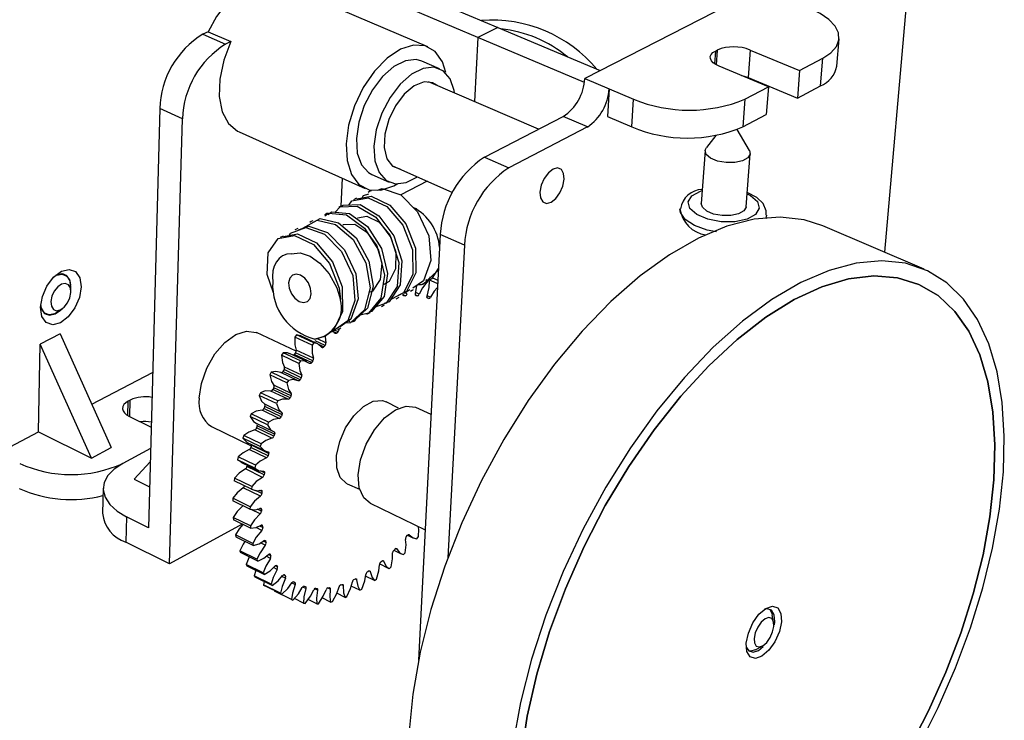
# Model space of a CAD drawing. Extents: x 0 to 158, y 0 to 243.
# Tile 3 of 7: x 113 to 156, y 150 to 180. Entities that reach past the tile are written whole.
import ezdxf

# ---------------------------------------------------------------- set-up
doc = ezdxf.new("R2010")
doc.units = 0
doc.layers.get('0').update_dxf_attribs({"linetype": 'CONTINUOUS'})

msp = doc.modelspace()

# ---------------------------------------------------------------- linework, layer by layer
at = {"color": 7, "linetype": 'CONTINUOUS'}
for p, q in [((150.553, 170.04), (151.673, 182.687)), ((128.393, 182.038), (133.872, 179.731)), ((130.858, 178.897), (124.383, 181.661)), ((133.017, 179.304), (127.536, 181.624)), ((145.199, 181.414), (137.626, 177.532)), ((133.872, 179.731), (133.017, 179.304)), ((133.872, 179.731), (138.288, 177.871)), ((121.381, 179.55), (121.159, 179.443)), ((121.159, 179.443), (122.14, 179.014)), ((121.381, 179.55), (122.362, 179.122)), ((133.017, 179.304), (132.869, 176.539)), ((137.607, 177.361), (133.017, 179.304)), ((148.488, 178.061), (148.587, 179.246)), ((122.362, 179.122), (122.14, 179.014)), ((143.253, 178.717), (143.337, 178.76)), ((144.757, 178.76), (144.667, 177.572)), ((144.757, 178.76), (146.885, 177.885)), ((146.885, 177.885), (147.883, 178.411)), ((147.786, 177.221), (147.883, 178.411)), ((131.358, 177.956), (130.596, 178.282)), ((145.543, 177.177), (143.414, 178.061)), ((146.885, 177.885), (146.789, 176.692)), ((137.626, 177.532), (138.675, 177.088)), ((144.667, 177.572), (146.789, 176.692)), ((135.635, 175.347), (130.892, 177.391)), ((138.675, 177.088), (138.598, 175.891)), ((138.675, 177.088), (139.73, 176.642)), ((144.529, 176.642), (145.543, 177.177)), ((145.543, 177.177), (145.45, 175.981)), ((146.789, 176.692), (147.786, 177.221)), ((139.65, 175.443), (139.73, 176.642)), ((144.529, 176.642), (144.438, 175.443)), ((119.306, 176.234), (118.808, 158.169)), ((120.283, 175.796), (119.306, 176.234)), ((119.717, 156.609), (120.283, 175.796)), ((133.297, 174.139), (136.688, 175.891)), ((137.735, 175.443), (136.688, 175.891)), ((138.598, 175.891), (139.65, 175.443)), ((144.438, 175.443), (145.45, 175.981)), ((137.735, 175.443), (134.346, 173.681)), ((144.721, 174.429), (144.195, 175.328)), ((122.717, 175.227), (128.162, 172.794)), ((143.28, 175.07), (142.87, 174.558)), ((133.297, 174.139), (134.346, 173.681)), ((142.814, 174.424), (142.648, 172.144)), ((144.582, 172.008), (144.756, 174.288)), ((129.299, 173.785), (131.917, 172.626)), ((127.124, 172.028), (127.176, 173.235)), ((128.44, 173.4), (129.196, 173.064)), ((130.835, 173.105), (129.689, 172.514)), ((127.787, 172.368), (127.657, 172.301)), ((152.249, 169.314), (147.882, 171.183)), ((124.621, 170.743), (124.488, 170.675)), ((131.394, 170.815), (130.451, 152.456)), ((132.438, 170.347), (131.394, 170.815)), ((132.438, 170.347), (131.719, 156.877)), ((115.214, 169.072), (115.122, 169.116)), ((130.943, 168.83), (130.951, 168.988)), ((115.468, 168.383), (115.454, 168.626)), ((115.463, 168.482), (115.466, 168.553)), ((130.734, 168.701), (130.862, 168.769)), ((130.859, 168.809), (130.778, 168.846)), ((130.929, 168.793), (130.785, 168.858)), ((131.284, 168.675), (130.869, 168.863)), ((131.059, 168.939), (131.292, 168.833)), ((129.49, 168.042), (129.619, 168.11)), ((129.885, 168.17), (129.828, 168.164)), ((130.41, 168.162), (130.357, 168.168)), ((130.894, 168.046), (130.846, 168.063)), ((114.31, 167.417), (114.403, 167.373)), ((114.901, 167.468), (115.099, 167.609)), ((128.234, 167.377), (128.365, 167.446)), ((115.008, 166.52), (114.146, 166.08)), ((115.008, 166.52), (117.21, 161.621)), ((125.18, 165.777), (123.471, 166.58)), ((125.194, 166.483), (125.118, 166.387)), ((125.94, 166.134), (125.194, 166.483)), ((126.124, 166.087), (125.378, 166.436)), ((126.853, 166.557), (126.767, 166.672)), ((126.989, 166.619), (126.93, 166.561)), ((114.078, 162.296), (114.146, 166.08)), ((116.355, 161.169), (114.146, 166.08)), ((125.864, 166.038), (125.118, 166.387)), ((125.94, 166.134), (125.864, 166.038)), ((126.428, 166.026), (126.37, 165.96)), ((124.624, 165.71), (124.554, 165.605)), ((125.299, 165.253), (124.554, 165.605)), ((125.37, 165.358), (124.624, 165.71)), ((125.64, 165.329), (124.895, 165.679)), ((125.15, 165.709), (125.097, 165.636)), ((125.842, 165.286), (125.097, 165.636)), ((125.896, 165.359), (125.15, 165.709)), ((125.923, 165.477), (125.178, 165.827)), ((125.37, 165.358), (125.299, 165.253)), ((125.896, 165.359), (125.842, 165.286)), ((116.369, 163.492), (118.992, 164.862)), ((124.103, 164.874), (124.04, 164.762)), ((124.785, 164.408), (124.04, 164.762)), ((124.848, 164.52), (124.103, 164.874)), ((125.27, 164.501), (124.525, 164.853)), ((124.658, 164.982), (124.61, 164.902)), ((125.354, 164.55), (124.61, 164.902)), ((125.403, 164.629), (124.658, 164.982)), ((125.42, 164.744), (124.675, 165.096)), ((124.965, 163.961), (124.221, 164.314)), ((124.848, 164.52), (124.785, 164.408)), ((125.403, 164.629), (125.354, 164.55)), ((123.641, 163.99), (123.586, 163.873)), ((124.33, 163.518), (123.586, 163.873)), ((124.385, 163.635), (123.641, 163.99)), ((124.832, 163.704), (124.088, 164.058)), ((124.215, 164.204), (124.172, 164.121)), ((124.916, 163.767), (124.172, 164.121)), ((124.959, 163.851), (124.215, 164.204)), ((118.026, 163.673), (117.942, 163.629)), ((124.566, 163.14), (123.823, 163.495)), ((124.385, 163.635), (124.33, 163.518)), ((124.959, 163.851), (124.916, 163.767)), ((129.588, 163.316), (129.066, 163.59)), ((123.245, 163.075), (123.2, 162.956)), ((123.988, 162.718), (123.245, 163.075)), ((124.453, 162.874), (123.71, 163.23)), ((123.828, 163.392), (123.792, 163.306)), ((124.534, 162.95), (123.792, 163.306)), ((124.571, 163.036), (123.828, 163.392)), ((124.571, 163.036), (124.534, 162.95)), ((130.995, 163.044), (130.345, 163.349)), ((117.992, 162.965), (118.927, 162.509)), ((123.943, 162.599), (123.2, 162.956)), ((123.454, 162.669), (124.197, 162.312)), ((123.988, 162.718), (123.943, 162.599)), ((112.354, 161.395), (114.078, 162.296)), ((114.078, 162.296), (116.355, 161.169)), ((121.532, 162.529), (123.246, 161.699)), ((124.139, 162.027), (123.397, 162.384)), ((123.505, 162.559), (123.475, 162.471)), ((124.217, 162.114), (123.475, 162.471)), ((124.247, 162.202), (123.505, 162.559)), ((124.247, 162.202), (124.217, 162.114)), ((122.924, 162.146), (122.888, 162.025)), ((123.63, 161.667), (122.888, 162.025)), ((123.666, 161.787), (122.924, 162.146)), ((123.074, 161.849), (123.816, 161.49)), ((123.666, 161.787), (123.63, 161.667)), ((116.355, 161.169), (117.21, 161.621)), ((118.902, 161.58), (117.702, 160.942)), ((123.897, 161.177), (123.156, 161.536)), ((123.252, 161.72), (123.229, 161.633)), ((123.97, 161.274), (123.229, 161.633)), ((123.993, 161.361), (123.252, 161.72)), ((123.993, 161.361), (123.97, 161.274)), ((118.886, 161.009), (118.198, 160.257)), ((122.682, 161.218), (122.657, 161.099)), ((123.398, 160.739), (122.657, 161.099)), ((122.657, 161.099), (122.805, 161.007)), ((123.423, 160.858), (122.682, 161.218)), ((122.8, 160.998), (123.541, 160.638)), ((123.73, 160.34), (122.99, 160.701)), ((123.068, 160.868), (123.057, 160.805)), ((123.797, 160.445), (123.057, 160.805)), ((123.423, 160.858), (123.398, 160.739)), ((123.811, 160.531), (123.797, 160.445)), ((118.198, 160.257), (118.856, 159.931)), ((122.524, 160.309), (122.51, 160.194)), ((123.25, 159.833), (122.51, 160.194)), ((123.264, 159.948), (122.524, 160.309)), ((127.376, 160.063), (127.917, 159.829)), ((116.859, 159.874), (116.833, 158.793)), ((123.641, 159.532), (122.902, 159.893)), ((123.264, 159.948), (123.25, 159.833)), ((123.707, 159.725), (123.701, 159.642)), ((122.453, 159.436), (122.45, 159.326)), ((123.188, 158.964), (122.45, 159.326)), ((123.191, 159.073), (122.453, 159.436)), ((128.367, 159.221), (130.74, 158.073)), ((123.191, 159.073), (123.188, 158.964)), ((123.681, 158.957), (123.683, 158.88)), ((117.871, 158.637), (117.843, 157.552)), ((118.808, 158.169), (117.871, 158.637)), ((123.206, 158.249), (122.469, 158.613)), ((122.469, 158.613), (122.477, 158.511)), ((123.214, 158.147), (122.477, 158.511)), ((122.849, 158.328), (119.717, 156.609)), ((123.206, 158.249), (123.214, 158.147)), ((123.733, 158.242), (123.743, 158.171)), ((119.717, 156.609), (117.843, 157.552)), ((123.307, 157.491), (122.571, 157.855)), ((122.571, 157.855), (122.59, 157.763)), ((123.326, 157.398), (122.59, 157.763)), ((123.307, 157.491), (123.326, 157.398)), ((123.863, 157.592), (123.881, 157.528)), ((129.926, 157.777), (129.981, 157.842)), ((129.982, 157.842), (130.204, 157.734)), ((130.388, 157.691), (130.461, 157.785)), ((123.492, 156.81), (122.757, 157.175)), ((122.757, 157.175), (122.787, 157.094)), ((123.522, 156.729), (122.787, 157.094)), ((129.385, 157.192), (129.443, 157.25)), ((129.394, 157.201), (129.709, 157.046)), ((129.805, 157.007), (129.882, 157.092)), ((123.492, 156.81), (123.522, 156.729)), ((124.067, 157.018), (124.092, 156.962)), ((128.823, 156.685), (128.883, 156.734)), ((123.757, 156.22), (123.024, 156.585)), ((123.024, 156.585), (123.064, 156.516)), ((123.797, 156.151), (123.064, 156.516)), ((123.439, 156.329), (123.366, 156.094)), ((123.757, 156.22), (123.797, 156.151)), ((124.341, 156.528), (124.373, 156.483)), ((128.249, 156.263), (128.309, 156.303)), ((129.194, 156.403), (128.775, 156.609)), ((129.194, 156.403), (129.274, 156.476)), ((124.098, 155.728), (123.366, 156.094)), ((123.366, 156.094), (123.415, 156.038)), ((124.147, 155.673), (123.415, 156.038)), ((123.807, 155.843), (123.777, 155.71)), ((124.68, 156.132), (124.719, 156.097)), ((125.078, 155.836), (125.122, 155.811)), ((127.672, 155.935), (127.732, 155.964)), ((128.564, 155.889), (128.173, 156.081)), ((128.564, 155.889), (128.646, 155.95)), ((124.507, 155.344), (123.777, 155.71)), ((123.777, 155.71), (123.834, 155.668)), ((124.565, 155.303), (123.834, 155.668)), ((124.098, 155.728), (124.147, 155.673)), ((124.978, 155.073), (124.248, 155.438)), ((125.527, 155.643), (125.577, 155.629)), ((126.02, 155.557), (126.074, 155.554)), ((126.548, 155.578), (126.605, 155.586)), ((127.102, 155.705), (127.161, 155.724)), ((127.926, 155.473), (127.556, 155.656)), ((127.926, 155.473), (128.009, 155.521)), ((124.507, 155.344), (124.565, 155.303)), ((124.978, 155.073), (125.043, 155.047)), ((125.501, 154.919), (125.104, 155.117)), ((126.067, 154.883), (125.692, 155.07)), ((126.667, 154.965), (126.305, 155.145)), ((126.667, 154.965), (126.747, 154.984)), ((127.29, 155.163), (126.933, 155.341)), ((127.29, 155.163), (127.372, 155.197)), ((125.501, 154.919), (125.572, 154.908)), ((126.067, 154.883), (126.143, 154.887)), ((145.766, 154.08), (145.707, 154.408)), ((144.986, 152.91), (145.28, 153.07))]:
    msp.add_line(p, q, dxfattribs=at)
at = {"color": 8, "linetype": 'CONTINUOUS'}
for p, q in [((143.253, 178.717), (143.213, 178.169)), ((143.337, 178.76), (143.29, 178.12)), ((129.885, 168.17), (129.788, 168.214)), ((129.828, 168.164), (129.798, 168.178)), ((129.963, 168.25), (129.842, 168.305)), ((130.41, 168.162), (130.326, 168.2)), ((130.49, 168.23), (130.335, 168.301)), ((130.357, 168.168), (130.339, 168.176)), ((130.976, 168.101), (130.83, 168.167)), ((130.894, 168.046), (130.83, 168.075)), ((130.846, 168.063), (130.841, 168.065)), ((126.93, 166.561), (126.807, 166.618)), ((126.989, 166.619), (126.839, 166.689)), ((126.428, 166.026), (126.005, 166.224)), ((126.465, 166.145), (126.095, 166.318)), ((126.37, 165.96), (126.144, 166.066)), ((117.926, 163), (117.942, 163.629)), ((118.007, 162.957), (118.026, 163.673)), ((123.811, 160.531), (123.638, 160.615)), ((123.701, 159.642), (123.446, 159.767)), ((123.707, 159.725), (123.6, 159.777)), ((123.631, 158.765), (123.237, 158.959)), ((123.683, 158.88), (123.506, 158.967)), ((123.681, 158.957), (123.602, 158.996)), ((123.701, 158.055), (123.459, 158.174)), ((123.743, 158.171), (123.602, 158.241)), ((123.733, 158.242), (123.67, 158.273)), ((123.848, 157.412), (123.645, 157.513)), ((123.881, 157.528), (123.761, 157.587)), ((123.863, 157.592), (123.811, 157.618)), ((130.058, 157.863), (130.036, 157.874)), ((129.517, 157.257), (129.483, 157.273)), ((124.07, 156.848), (123.891, 156.937)), ((124.092, 156.962), (123.987, 157.014)), ((124.067, 157.018), (124.026, 157.038)), ((128.952, 156.726), (128.907, 156.748)), ((124.362, 156.372), (124.2, 156.453)), ((124.373, 156.483), (124.279, 156.529)), ((124.341, 156.528), (124.313, 156.542)), ((128.372, 156.281), (128.317, 156.308)), ((124.718, 155.993), (124.568, 156.067)), ((124.719, 156.097), (124.639, 156.136)), ((124.68, 156.132), (124.664, 156.14)), ((125.122, 155.811), (125.064, 155.84)), ((125.078, 155.836), (125.075, 155.837)), ((127.788, 155.927), (127.723, 155.96)), ((125.132, 155.715), (124.99, 155.785)), ((125.597, 155.542), (125.462, 155.61)), ((126.104, 155.478), (125.979, 155.54)), ((126.645, 155.522), (126.538, 155.575)), ((127.209, 155.673), (127.128, 155.713))]:
    msp.add_line(p, q, dxfattribs=at)
at = {"color": 7, "linetype": 'CONTINUOUS', "flags": 128}
for points in [[(124.383, 181.661), (124.157, 181.731), (123.689, 181.734), (123.188, 181.572), (122.679, 181.252), (122.191, 180.79), (121.75, 180.212), (121.381, 179.55)], [(147.883, 178.411), (148.236, 178.645), (148.471, 178.911), (148.581, 179.199), (148.562, 179.497), (148.415, 179.794), (148.146, 180.079), (147.767, 180.34), (147.292, 180.568)], [(122.362, 179.122), (122.057, 178.319), (121.889, 177.511), (121.868, 176.753), (121.997, 176.098), (122.265, 175.588), (122.653, 175.259), (122.717, 175.227)], [(131.639, 177.794), (131.486, 178.252), (131.173, 178.691), (130.746, 178.938), (130.234, 178.973), (129.672, 178.793), (129.098, 178.409), (128.553, 177.848), (128.074, 177.146), (127.695, 176.355), (127.442, 175.528), (127.334, 174.723), (127.376, 173.997), (127.566, 173.399), (127.889, 172.97), (128.322, 172.738), (128.835, 172.716), (129.394, 172.907), (129.569, 173.006)], [(143.414, 178.061), (143.271, 178.131), (143.158, 178.212), (143.08, 178.299), (143.038, 178.389), (143.036, 178.48), (143.072, 178.567), (143.145, 178.647), (143.253, 178.717)], [(130.596, 178.282), (130.361, 178.346), (129.892, 178.298), (129.393, 178.05), (128.904, 177.62), (128.465, 177.044), (128.113, 176.368), (127.877, 175.649), (127.776, 174.946), (127.818, 174.318), (127.999, 173.814), (128.304, 173.476), (128.44, 173.4)], [(132.008, 176.911), (131.992, 177.01), (131.819, 177.517), (131.521, 177.863), (131.122, 178.019), (130.655, 177.971), (130.156, 177.721), (129.666, 177.29), (129.227, 176.712), (128.874, 176.035), (128.637, 175.315), (128.535, 174.611), (128.576, 173.982), (128.757, 173.478), (129.061, 173.139), (129.463, 172.994), (129.93, 173.051), (130.408, 173.294)], [(144.377, 177.661), (144.501, 177.63), (144.667, 177.572)], [(131.268, 177.229), (131.08, 177.347), (130.697, 177.383), (130.269, 177.216), (129.842, 176.861), (129.463, 176.358), (129.174, 175.761), (129.008, 175.136), (128.981, 174.552), (129.096, 174.073), (129.34, 173.75), (129.673, 173.619)], [(144.092, 173.91), (143.715, 173.908), (143.348, 173.975), (143.049, 174.1), (142.862, 174.264), (142.816, 174.442), (142.87, 174.558)], [(144.721, 174.429), (144.755, 174.273), (144.655, 174.108), (144.422, 173.98), (144.092, 173.91)], [(136.736, 173.188), (136.713, 173.441), (136.614, 173.614), (136.454, 173.681), (136.258, 173.631), (136.054, 173.471), (135.875, 173.227), (135.747, 172.935), (135.691, 172.64), (135.715, 172.387), (135.814, 172.214), (135.975, 172.149), (136.171, 172.2), (136.374, 172.36), (136.552, 172.603), (136.679, 172.894), (136.736, 173.188)], [(128.683, 172.72), (128.884, 172.792), (129.688, 172.515), (130.418, 171.787), (130.898, 170.757), (130.993, 169.688), (130.674, 168.818), (130.208, 168.49)], [(127.448, 172.078), (127.575, 172.254), (128.282, 172.39), (129.091, 172.009), (129.784, 171.205), (130.195, 170.146), (130.207, 169.09), (129.813, 168.289), (129.286, 168.015)], [(127.8, 172.339), (128.412, 172.457), (129.222, 172.077), (129.915, 171.272), (130.325, 170.215), (130.337, 169.158), (129.942, 168.358), (129.585, 168.172)], [(128.031, 172.383), (128.086, 172.487), (128.307, 172.566)], [(128.412, 172.688), (128.347, 172.655), (128.282, 172.622)], [(145.438, 171.646), (145.449, 171.832), (145.308, 172.146), (145.035, 172.409), (144.629, 172.624)], [(126.859, 171.777), (127.073, 172), (127.812, 172.032), (128.617, 171.552), (129.267, 170.676), (129.604, 169.602), (129.531, 168.57), (129.063, 167.843), (128.587, 167.672)], [(127.157, 172.045), (127.092, 172.011), (127.026, 171.978)], [(127.168, 172.03), (127.204, 172.067), (127.943, 172.099), (128.747, 171.62), (129.398, 170.744), (129.734, 169.67), (129.662, 168.639), (129.194, 167.912), (128.97, 167.831)], [(143.92, 171.626), (143.544, 171.624), (143.179, 171.691), (142.881, 171.817), (142.695, 171.983), (142.648, 172.144)], [(144.582, 172.008), (144.58, 171.993), (144.48, 171.825), (144.248, 171.696), (143.92, 171.626)], [(126.527, 171.722), (126.462, 171.688), (126.396, 171.654)], [(126.424, 171.606), (126.577, 171.724), (127.344, 171.651), (128.132, 171.079), (128.734, 170.137), (128.994, 169.054), (128.838, 168.062), (128.299, 167.414), (127.935, 167.336)], [(126.556, 171.674), (126.709, 171.791), (127.475, 171.718), (128.263, 171.147), (128.865, 170.205), (129.125, 169.123), (128.969, 168.131), (128.429, 167.483), (128.355, 167.467)], [(127.821, 171.528), (128.229, 171.601), (128.761, 171.333), (129.215, 170.779), (129.477, 170.053), (129.47, 169.329), (129.189, 168.777), (128.936, 168.645)], [(147.882, 171.183), (147.079, 171.441), (146.041, 171.56), (144.927, 171.47), (143.75, 171.168), (142.527, 170.656), (141.274, 169.938), (140.009, 169.023), (138.75, 167.92), (137.515, 166.645), (136.322, 165.215), (135.19, 163.649), (134.135, 161.972), (133.174, 160.206), (132.32, 158.378), (131.587, 156.516), (130.985, 154.647), (130.522, 152.799), (130.205, 150.999), (130.036, 149.273)], [(143.299, 170.924), (142.9, 170.998), (142.347, 171.19), (141.946, 171.455), (141.745, 171.758), (141.728, 171.915)], [(145.46, 171.646), (145.424, 171.509), (145.409, 171.477)], [(124.876, 170.76), (124.933, 170.868), (125.598, 171.105), (126.401, 170.82), (127.133, 170.081), (127.617, 169.04), (127.717, 167.962), (127.403, 167.087), (126.731, 166.613), (126.689, 166.614)], [(125.259, 171.071), (125.193, 171.037), (125.127, 171.003)], [(125.286, 171.015), (125.731, 171.173), (126.533, 170.888), (127.265, 170.15), (127.75, 169.109), (127.849, 168.032), (127.535, 167.157), (127.073, 166.831)], [(125.463, 171.078), (125.467, 171.088), (126.087, 171.425), (126.874, 171.246), (127.637, 170.589), (128.185, 169.59), (128.365, 168.506), (128.129, 167.568), (127.521, 167.003), (127.29, 166.984)], [(125.896, 171.398), (125.83, 171.364), (125.764, 171.33)], [(125.931, 171.336), (126.218, 171.493), (127.006, 171.314), (127.769, 170.658), (128.316, 169.659), (128.497, 168.575), (128.26, 167.638), (127.72, 167.136)], [(127.193, 171.211), (127.218, 171.238), (127.705, 171.25), (128.233, 170.916), (128.658, 170.313), (128.871, 169.577), (128.807, 168.869), (128.475, 168.367), (128.316, 168.308)], [(124.211, 168.3), (123.935, 169.086), (123.979, 170.024), (124.409, 170.629), (125.112, 170.762), (125.922, 170.373), (126.617, 169.558), (127.032, 168.489), (127.093, 167.989), (127.093, 167.989)], [(124.634, 170.715), (125.245, 170.83), (126.055, 170.442), (126.75, 169.627), (127.165, 168.558), (127.181, 167.494), (126.791, 166.689), (126.421, 166.418), (125.981, 166.303), (125.981, 166.303)], [(124.962, 169.976), (124.772, 169.955), (124.599, 169.888), (124.45, 169.78), (124.327, 169.632), (124.236, 169.449), (124.178, 169.237), (124.156, 169.003), (124.17, 168.753)], [(124.962, 169.976), (125.356, 170.016), (125.784, 169.876), (126.202, 169.576), (126.605, 169.112), (126.932, 168.507), (127.093, 167.989)], [(155.396, 164.893), (155.041, 166.09), (154.559, 167.139), (153.952, 168.025), (153.228, 168.732), (152.392, 169.249), (151.455, 169.567), (150.428, 169.678), (149.323, 169.577), (148.153, 169.263), (146.936, 168.736), (145.686, 168.002), (144.423, 167.069), (143.163, 165.947), (141.925, 164.651), (140.728, 163.2), (139.589, 161.613), (138.526, 159.913), (137.555, 158.125), (136.69, 156.276), (135.944, 154.394), (135.329, 152.506), (134.851, 150.641), (134.518, 148.825)], [(115.909, 168.553), (115.834, 168.097), (115.638, 167.643), (115.352, 167.261), (115.017, 167.007), (114.685, 166.921), (114.406, 167.017), (114.223, 167.279), (114.164, 167.67), (114.239, 168.129), (114.436, 168.585), (114.724, 168.97), (115.061, 169.223), (115.393, 169.306), (115.671, 169.208), (115.852, 168.943), (115.909, 168.553)], [(114.75, 168.999), (114.851, 169.055), (115.095, 169.104), (115.295, 169.019), (115.421, 168.812), (115.454, 168.626)], [(115.466, 168.553), (115.423, 168.847), (115.286, 169.046), (115.077, 169.12), (114.827, 169.057), (114.809, 169.048)], [(125.498, 167.875), (125.664, 167.92), (125.781, 168.052), (125.831, 168.25), (125.806, 168.485), (125.71, 168.72), (125.558, 168.92), (125.373, 169.054), (125.183, 169.102), (125.017, 169.056), (124.901, 168.924), (124.852, 168.725), (124.877, 168.491), (124.973, 168.257), (125.124, 168.057), (125.309, 167.923), (125.498, 167.875)], [(131.319, 169.368), (131.259, 169.223), (130.648, 168.66), (130.421, 168.64)], [(130.844, 168.798), (131.041, 168.911), (131.318, 169.336)], [(155.002, 164.452), (154.652, 165.621), (154.175, 166.641), (153.575, 167.496), (152.857, 168.173), (152.03, 168.66), (151.103, 168.947), (150.088, 169.027), (148.998, 168.896), (147.847, 168.553), (146.65, 168.001), (145.426, 167.243), (144.192, 166.289), (142.965, 165.152), (141.766, 163.846), (140.611, 162.391), (139.52, 160.808), (138.508, 159.12), (137.593, 157.353), (136.787, 155.535), (136.104, 153.693), (135.552, 151.855), (135.141, 150.05), (134.875, 148.305)], [(134.875, 148.305), (135.141, 150.05), (135.552, 151.855), (136.104, 153.693), (136.787, 155.535), (137.593, 157.353), (138.508, 159.12), (139.52, 160.808), (140.611, 162.391), (141.766, 163.846), (142.965, 165.152), (144.192, 166.289), (145.426, 167.243), (146.65, 168.001), (147.847, 168.553), (148.998, 168.896), (150.088, 169.027), (151.103, 168.947), (152.03, 168.66), (152.857, 168.173), (153.575, 167.496), (154.175, 166.641), (154.652, 165.621), (155.002, 164.452), (155.221, 163.151), (155.308, 161.737), (155.265, 160.226), (155.092, 158.64), (154.794, 156.998), (154.374, 155.32), (153.838, 153.627), (153.194, 151.938), (152.449, 150.275), (151.612, 148.655)], [(115.469, 168.31), (115.446, 168.507), (115.362, 168.644), (115.229, 168.701), (115.066, 168.668), (114.899, 168.55), (114.753, 168.366), (114.651, 168.143), (114.608, 167.915), (114.631, 167.718), (114.716, 167.581), (114.85, 167.525), (115.012, 167.558), (115.179, 167.676), (115.324, 167.86), (115.425, 168.083), (115.469, 168.31)], [(130.327, 168.248), (130.381, 168.608), (130.381, 168.612)], [(130.426, 168.643), (130.585, 168.65), (130.721, 168.728)], [(130.859, 168.809), (130.634, 168.505), (130.49, 168.23)], [(130.827, 168.153), (130.913, 168.521), (130.929, 168.793)], [(129.828, 168.164), (129.819, 168.164), (129.81, 168.168), (129.802, 168.173), (129.796, 168.181), (129.791, 168.192), (129.789, 168.204), (129.788, 168.218), (129.789, 168.233)], [(130.081, 168.423), (129.871, 168.275), (129.789, 168.278)], [(130.111, 168.371), (130.175, 168.405), (130.24, 168.439)], [(130.357, 168.168), (130.348, 168.17), (130.34, 168.175), (130.333, 168.183), (130.328, 168.193), (130.325, 168.205), (130.324, 168.218), (130.325, 168.233), (130.327, 168.248)], [(130.846, 168.063), (130.838, 168.067), (130.831, 168.074), (130.826, 168.084), (130.822, 168.095), (130.821, 168.108), (130.821, 168.122), (130.823, 168.138), (130.827, 168.153)], [(131.276, 168.519), (131.137, 168.36), (130.976, 168.101)], [(114.16, 167.747), (114.197, 167.595), (114.334, 167.397), (114.544, 167.325), (114.794, 167.389), (115.018, 167.551)], [(114.901, 167.468), (114.771, 167.391), (114.527, 167.34), (114.326, 167.424), (114.198, 167.629), (114.167, 167.79)], [(128.865, 167.711), (128.93, 167.745), (128.995, 167.78)], [(127.605, 167.044), (127.671, 167.079), (127.736, 167.113)], [(121, 163.749), (121.093, 164.391), (121.326, 165.049), (121.676, 165.658), (122.108, 166.158), (122.579, 166.498), (123.042, 166.646), (123.451, 166.589), (123.471, 166.58)], [(125.376, 166.434), (125.369, 166.44), (125.194, 166.483)], [(126.439, 166.431), (126.435, 166.39), (126.465, 166.145)], [(126.93, 166.561), (126.919, 166.552), (126.907, 166.545), (126.896, 166.54), (126.885, 166.538), (126.875, 166.539), (126.866, 166.543), (126.859, 166.549), (126.853, 166.557)], [(126.973, 166.709), (127.039, 166.744), (127.105, 166.779)], [(125.118, 166.387), (125.12, 166.049), (125.178, 165.827)], [(125.864, 166.038), (125.866, 165.699), (125.923, 165.477)], [(126.29, 165.94), (126.115, 166.091), (125.94, 166.134)], [(124.554, 165.605), (124.591, 165.291), (124.675, 165.096)], [(124.888, 165.667), (124.813, 165.705), (124.624, 165.71)], [(126.37, 165.96), (126.36, 165.949), (126.349, 165.94), (126.337, 165.933), (126.326, 165.929), (126.315, 165.928), (126.306, 165.929), (126.297, 165.934), (126.29, 165.94)], [(125.299, 165.253), (125.336, 164.939), (125.42, 164.744)], [(125.759, 165.251), (125.559, 165.355), (125.37, 165.358)], [(125.842, 165.286), (125.832, 165.273), (125.821, 165.262), (125.81, 165.254), (125.798, 165.248), (125.787, 165.245), (125.777, 165.244), (125.767, 165.246), (125.759, 165.251)], [(124.04, 164.762), (124.112, 164.478), (124.221, 164.314)], [(124.525, 164.853), (124.303, 164.909), (124.103, 164.874)], [(124.61, 164.902), (124.6, 164.889), (124.59, 164.877), (124.579, 164.866), (124.567, 164.859), (124.556, 164.853), (124.545, 164.85), (124.535, 164.85), (124.525, 164.853)], [(152.027, 148.758), (152.865, 150.42), (153.611, 152.124), (154.254, 153.85), (154.788, 155.578), (155.206, 157.289), (155.501, 158.962), (155.671, 160.579), (155.71, 162.119), (155.619, 163.563), (155.396, 164.893)], [(124.785, 164.408), (124.856, 164.124), (124.965, 163.961)], [(125.27, 164.501), (125.048, 164.556), (124.848, 164.52)], [(125.354, 164.55), (125.345, 164.536), (125.334, 164.524), (125.323, 164.514), (125.312, 164.506), (125.301, 164.501), (125.29, 164.498), (125.279, 164.498), (125.27, 164.501)], [(151.612, 148.655), (152.449, 150.275), (153.194, 151.938), (153.838, 153.627), (154.374, 155.32), (154.794, 156.998), (155.092, 158.64), (155.265, 160.226), (155.308, 161.737), (155.221, 163.151), (155.002, 164.452)], [(123.586, 163.873), (123.691, 163.624), (123.823, 163.495)], [(124.088, 164.058), (123.848, 164.064), (123.641, 163.99)], [(117.942, 163.629), (117.832, 163.558), (117.752, 163.477), (117.706, 163.389), (117.695, 163.297), (117.719, 163.206), (117.779, 163.117), (117.871, 163.036), (117.992, 162.965)], [(124.33, 163.518), (124.435, 163.269), (124.566, 163.14)], [(124.832, 163.704), (124.592, 163.709), (124.385, 163.635)], [(127.376, 160.063), (127.345, 160.078), (127.078, 160.331), (126.932, 160.748), (126.925, 161.284), (127.058, 161.882), (127.315, 162.474), (127.67, 162.997), (128.082, 163.392), (128.507, 163.617), (128.898, 163.648), (129.066, 163.59)], [(123.71, 163.23), (123.456, 163.186), (123.245, 163.075)], [(128.367, 159.221), (128.094, 159.452), (127.904, 159.881), (127.858, 160.449), (127.96, 161.1), (128.2, 161.77), (128.556, 162.391), (128.991, 162.903), (129.462, 163.254), (129.922, 163.41), (130.326, 163.358), (130.345, 163.349)], [(123.2, 162.956), (123.336, 162.746), (123.456, 162.673)], [(123.943, 162.599), (124.079, 162.389), (124.231, 162.297)], [(124.453, 162.874), (124.199, 162.83), (123.988, 162.718)], [(123.397, 162.384), (123.135, 162.292), (122.924, 162.146)], [(124.231, 162.297), (124.239, 162.291), (124.246, 162.284), (124.251, 162.274), (124.254, 162.262), (124.255, 162.248), (124.255, 162.233), (124.252, 162.218), (124.247, 162.202)], [(122.888, 162.025), (123.054, 161.859), (123.076, 161.852)], [(124.139, 162.027), (123.877, 161.934), (123.666, 161.787)], [(123.156, 161.536), (122.889, 161.397), (122.682, 161.218)], [(123.63, 161.667), (123.796, 161.5), (123.966, 161.446)], [(123.966, 161.446), (123.975, 161.443), (123.983, 161.437), (123.989, 161.429), (123.993, 161.418), (123.996, 161.406), (123.997, 161.392), (123.996, 161.377), (123.993, 161.361)], [(117.702, 160.942), (117.329, 160.698), (117.058, 160.418), (116.899, 160.114), (116.86, 159.797), (116.943, 159.479), (117.144, 159.171), (117.458, 158.887), (117.871, 158.637)], [(123.897, 161.177), (123.63, 161.037), (123.423, 160.858)], [(122.99, 160.701), (122.723, 160.517), (122.524, 160.309)], [(123.398, 160.739), (123.589, 160.619), (123.774, 160.604)], [(123.774, 160.604), (123.784, 160.603), (123.793, 160.599), (123.801, 160.593), (123.806, 160.584), (123.811, 160.573), (123.813, 160.56), (123.813, 160.546), (123.811, 160.531)], [(123.73, 160.34), (123.463, 160.156), (123.264, 159.948)], [(122.902, 159.893), (122.641, 159.669), (122.453, 159.436)], [(123.25, 159.833), (123.464, 159.761), (123.66, 159.784)], [(123.66, 159.784), (123.671, 159.786), (123.681, 159.784), (123.689, 159.78), (123.696, 159.773), (123.702, 159.763), (123.705, 159.752), (123.707, 159.739), (123.707, 159.725)], [(123.641, 159.532), (123.379, 159.307), (123.191, 159.073)], [(122.894, 159.128), (122.642, 158.867), (122.469, 158.613)], [(123.188, 158.964), (123.421, 158.941), (123.626, 159.003)], [(123.631, 158.765), (123.379, 158.504), (123.206, 158.249)], [(123.626, 159.003), (123.637, 159.006), (123.647, 159.007), (123.656, 159.005), (123.665, 159), (123.671, 158.992), (123.676, 158.982), (123.68, 158.971), (123.681, 158.957)], [(122.879, 158.313), (122.727, 158.125), (122.571, 157.855)], [(123.214, 158.147), (123.462, 158.174), (123.67, 158.273)], [(123.701, 158.055), (123.463, 157.761), (123.307, 157.491)], [(130.461, 157.785), (130.463, 158.106), (130.434, 158.221)], [(122.973, 157.573), (122.894, 157.457), (122.757, 157.175)], [(123.326, 157.398), (123.584, 157.474), (123.793, 157.608)], [(123.793, 157.608), (123.804, 157.615), (123.816, 157.62), (123.826, 157.621), (123.836, 157.621), (123.845, 157.617), (123.853, 157.611), (123.859, 157.603), (123.863, 157.592)], [(129.882, 157.092), (129.917, 157.431), (129.89, 157.663)], [(129.981, 157.842), (129.992, 157.853), (130.002, 157.861), (130.013, 157.868), (130.024, 157.872), (130.034, 157.874), (130.043, 157.873), (130.051, 157.869), (130.058, 157.863)], [(130.058, 157.863), (130.223, 157.726), (130.388, 157.691)], [(123.848, 157.412), (123.628, 157.092), (123.492, 156.81)], [(129.274, 156.476), (129.341, 156.828), (129.34, 157.08)], [(129.443, 157.25), (129.454, 157.259), (129.465, 157.267), (129.475, 157.272), (129.486, 157.274), (129.495, 157.273), (129.504, 157.27), (129.511, 157.265), (129.517, 157.257)], [(129.517, 157.257), (129.655, 157.078), (129.805, 157.007)], [(123.159, 156.909), (123.138, 156.873), (123.024, 156.585)], [(123.522, 156.729), (123.785, 156.851), (123.992, 157.018)], [(124.07, 156.848), (123.872, 156.508), (123.757, 156.22)], [(123.992, 157.018), (124.003, 157.027), (124.014, 157.033), (124.025, 157.037), (124.036, 157.039), (124.045, 157.037), (124.054, 157.033), (124.061, 157.027), (124.067, 157.018)], [(128.883, 156.734), (128.894, 156.742), (128.904, 156.748), (128.915, 156.75), (128.925, 156.751), (128.933, 156.748), (128.941, 156.743), (128.947, 156.736), (128.952, 156.726)], [(128.952, 156.726), (129.062, 156.509), (129.194, 156.403)], [(123.797, 156.151), (124.062, 156.317), (124.262, 156.513)], [(124.362, 156.372), (124.188, 156.018), (124.098, 155.728)], [(124.262, 156.513), (124.273, 156.524), (124.284, 156.532), (124.295, 156.538), (124.306, 156.541), (124.316, 156.542), (124.326, 156.54), (124.334, 156.536), (124.341, 156.528)], [(128.309, 156.303), (128.32, 156.309), (128.331, 156.313), (128.341, 156.314), (128.35, 156.312), (128.358, 156.308), (128.364, 156.301), (128.369, 156.292), (128.372, 156.281)], [(128.372, 156.281), (128.453, 156.028), (128.564, 155.889)], [(128.646, 155.95), (128.745, 156.309), (128.769, 156.575)], [(124.147, 155.673), (124.408, 155.881), (124.598, 156.102)], [(124.718, 155.993), (124.572, 155.63), (124.507, 155.344)], [(124.565, 155.303), (124.818, 155.548), (124.995, 155.792)], [(124.598, 156.102), (124.609, 156.114), (124.62, 156.124), (124.631, 156.132), (124.642, 156.137), (124.653, 156.14), (124.663, 156.14), (124.672, 156.138), (124.68, 156.132)], [(124.995, 155.792), (125.005, 155.805), (125.015, 155.816), (125.026, 155.826), (125.037, 155.833), (125.048, 155.838), (125.059, 155.84), (125.069, 155.839), (125.078, 155.836)], [(125.122, 155.811), (125.13, 155.805), (125.136, 155.797), (125.14, 155.786), (125.142, 155.774), (125.142, 155.761), (125.141, 155.746), (125.138, 155.73), (125.132, 155.715)], [(127.372, 155.197), (127.529, 155.552), (127.604, 155.836)], [(127.732, 155.964), (127.743, 155.969), (127.753, 155.97), (127.762, 155.969), (127.771, 155.965), (127.778, 155.959), (127.783, 155.95), (127.787, 155.94), (127.788, 155.927)], [(127.788, 155.927), (127.837, 155.643), (127.926, 155.473)], [(128.009, 155.521), (128.137, 155.881), (128.187, 156.158)], [(125.132, 155.715), (125.017, 155.35), (124.978, 155.073)], [(125.043, 155.047), (125.284, 155.325), (125.445, 155.585)], [(125.597, 155.542), (125.513, 155.182), (125.501, 154.919)], [(125.572, 154.908), (125.797, 155.213), (125.939, 155.487)], [(125.577, 155.629), (125.585, 155.625), (125.592, 155.619), (125.598, 155.61), (125.601, 155.599), (125.603, 155.587), (125.603, 155.573), (125.601, 155.558), (125.597, 155.542)], [(126.104, 155.478), (126.053, 155.129), (126.067, 154.883)], [(126.074, 155.554), (126.083, 155.552), (126.091, 155.548), (126.098, 155.541), (126.103, 155.532), (126.106, 155.52), (126.107, 155.507), (126.107, 155.493), (126.104, 155.478)], [(126.143, 154.887), (126.348, 155.215), (126.47, 155.497)], [(126.605, 155.586), (126.615, 155.586), (126.624, 155.584), (126.631, 155.579), (126.638, 155.571), (126.642, 155.561), (126.645, 155.55), (126.646, 155.537), (126.645, 155.522)], [(126.645, 155.522), (126.627, 155.189), (126.667, 154.965)], [(126.747, 154.984), (126.929, 155.329), (127.028, 155.614)], [(127.161, 155.724), (127.171, 155.726), (127.181, 155.726), (127.189, 155.722), (127.197, 155.717), (127.203, 155.709), (127.207, 155.699), (127.209, 155.686), (127.209, 155.673)], [(127.209, 155.673), (127.225, 155.362), (127.29, 155.163)], [(144.613, 152.838), (144.586, 153.197), (144.676, 153.628), (144.868, 154.064), (145.133, 154.437), (145.43, 154.692), (145.715, 154.788), (145.942, 154.712), (146.079, 154.477), (146.104, 154.117), (146.014, 153.689), (145.823, 153.256), (145.56, 152.884), (145.264, 152.63), (144.98, 152.531), (144.751, 152.604), (144.613, 152.838)], [(145.798, 153.984), (145.815, 154.117), (145.794, 154.416), (145.68, 154.612), (145.491, 154.675), (145.373, 154.651)], [(145.605, 154.645), (145.692, 154.474), (145.705, 154.418)], [(144.936, 153.199), (145.013, 153.068), (145.141, 153.027), (145.3, 153.082), (145.466, 153.224), (145.614, 153.433), (145.721, 153.675), (145.772, 153.916), (145.757, 154.117), (145.681, 154.249), (145.553, 154.291), (145.394, 154.237), (145.227, 154.094), (145.079, 153.885), (144.971, 153.641), (144.921, 153.4), (144.936, 153.199)], [(144.593, 152.999), (144.69, 152.859), (144.88, 152.798), (145.116, 152.88), (145.317, 153.043)], [(144.977, 152.905), (144.769, 152.84), (144.725, 152.841)]]:
    msp.add_lwpolyline(points, dxfattribs=at)
at = {"color": 8, "linetype": 'CONTINUOUS', "flags": 128}
for points in [[(144.099, 171.359), (143.502, 171.356), (142.923, 171.463), (142.45, 171.664), (142.156, 171.928), (142.085, 172.213), (142.246, 172.477), (142.615, 172.679), (142.689, 172.704)], [(144.624, 172.567), (144.773, 172.489), (145.07, 172.228), (145.146, 171.943), (144.989, 171.677), (144.622, 171.472), (144.099, 171.359)]]:
    msp.add_lwpolyline(points, dxfattribs=at)
at = {"color": 7, "linetype": 'CONTINUOUS'}
for centre, radius, start, end in [((115.359, 179.614), 3.678, 120.33, 179.4151), ((116.318, 179.188), 3.701, 120.4671, 179.3098), ((133.624, 174.157), 5.89, 39.8618, 94.4641), ((123.182, 176.136), 3.877, 121.4512, 178.5527), ((124.185, 175.69), 3.903, 121.5954, 178.4416), ((144.047, 177.009), 1.89, 67.9284, 112.0717), ((147.411, 178.248), 1.093, 290.0314, 350.1283), ((135.524, 177.645), 2.106, 303.5756, 356.9034), ((136.557, 177.207), 2.122, 303.731, 356.7832), ((142.13, 182.448), 6.282, 247.5455, 292.4545), ((142.044, 181.189), 6.225, 247.3828, 292.6172), ((135.613, 170.607), 4.224, 123.2457, 177.1687), ((136.689, 170.128), 4.256, 123.4017, 177.0481), ((142.717, 171.768), 0.98, 91.4804, 171.327), ((129.224, 170.077), 2.149, 4.7849, 62.1091), ((143.045, 172.104), 1.331, 188.1749, 261.313), ((126.56, 168.626), 2.394, 176.9394, 255.9859), ((129.851, 168.281), 0.117, 287.0086, 344.3498), ((130.396, 168.26), 0.0993, 278.136, 342.2976), ((130.898, 168.128), 0.0825, 267.4979, 340.5817), ((125.773, 167.65), 1.363, 278.7723, 14.4095), ((127.474, 167.114), 0.0503, 251.8582, 315.7343), ((126.877, 166.733), 0.16, 314.7582, 1.1987), ((126.314, 166.128), 0.153, 318.2974, 6.2584), ((125.002, 165.701), 0.115, 300.1141, 325.5194), ((125.041, 165.797), 0.14, 321.3598, 12.295), ((125.785, 165.447), 0.141, 321.3933, 12.1599), ((124.557, 165.055), 0.125, 324.0595, 19.2735), ((125.301, 164.703), 0.126, 324.0728, 19.126), ((124.125, 164.264), 0.108, 326.3677, 27.588), ((124.083, 164.152), 0.0942, 273.1896, 340.7644), ((124.869, 163.911), 0.109, 326.357, 27.4331), ((118.674, 162.24), 1.573, 79.4369, 114.354), ((122.208, 163.55), 1.225, 170.6496, 236.5049), ((123.751, 163.44), 0.0911, 328.3389, 37.5491), ((124.826, 163.798), 0.0945, 273.3409, 340.7902), ((123.685, 163.338), 0.111, 282.8161, 342.7931), ((124.494, 163.084), 0.0914, 328.2979, 37.396), ((118.638, 160.796), 1.948, 81.2742, 95.1789), ((123.433, 162.597), 0.0815, 331.9426, 40.0134), ((124.428, 162.983), 0.112, 282.9659, 342.7902), ((123.352, 162.504), 0.128, 290.8568, 345.169), ((123.134, 161.752), 0.122, 344.7935, 4.2255), ((124.093, 162.147), 0.129, 290.997, 345.1432), ((123.09, 161.662), 0.143, 297.6146, 347.947), ((115.482, 165.806), 5.347, 245.4662, 294.5337), ((123.83, 161.304), 0.143, 297.7411, 347.9019), ((122.906, 160.829), 0.153, 303.3572, 351.1405), ((123.645, 160.469), 0.154, 303.468, 351.0776), ((115.488, 164.826), 5.445, 245.6596, 284.4923), ((122.806, 160.017), 0.157, 308.0197, 344.9215), ((123.541, 159.657), 0.16, 308.3888, 354.7074), ((118.272, 158.932), 1.445, 185.5123, 252.7484), ((123.523, 158.883), 0.16, 312.6509, 358.8572), ((123.694, 158.242), 0.0392, 0.2468, 127.4839), ((123.589, 158.162), 0.155, 316.3685, 3.6197), ((123.738, 157.505), 0.144, 319.6054, 9.1411), ((130.039, 157.677), 0.15, 138.5541, 185.5087), ((129.497, 157.081), 0.158, 135.1699, 180.536), ((123.967, 156.927), 0.13, 322.4031, 15.6137), ((128.929, 156.565), 0.16, 131.3033, 176.212), ((124.269, 156.438), 0.113, 324.7794, 23.2893), ((128.344, 156.137), 0.158, 126.8839, 172.4144), ((124.638, 156.045), 0.0958, 326.7594, 32.471), ((127.751, 155.807), 0.15, 121.7808, 169.0762), ((125.528, 155.555), 0.0886, 90.408, 159.6053), ((126.039, 155.453), 0.105, 100.4447, 161.4435), ((126.588, 155.462), 0.122, 108.819, 163.6052), ((127.162, 155.581), 0.138, 115.8371, 166.1444)]:
    msp.add_arc(centre, radius, start, end, dxfattribs=at)
at = {"color": 8, "linetype": 'CONTINUOUS'}
msp.add_arc((133.428, 174.279), 5.426, 50.4592, 83.8667, dxfattribs=at)

doc.saveas('drawing.dxf')
